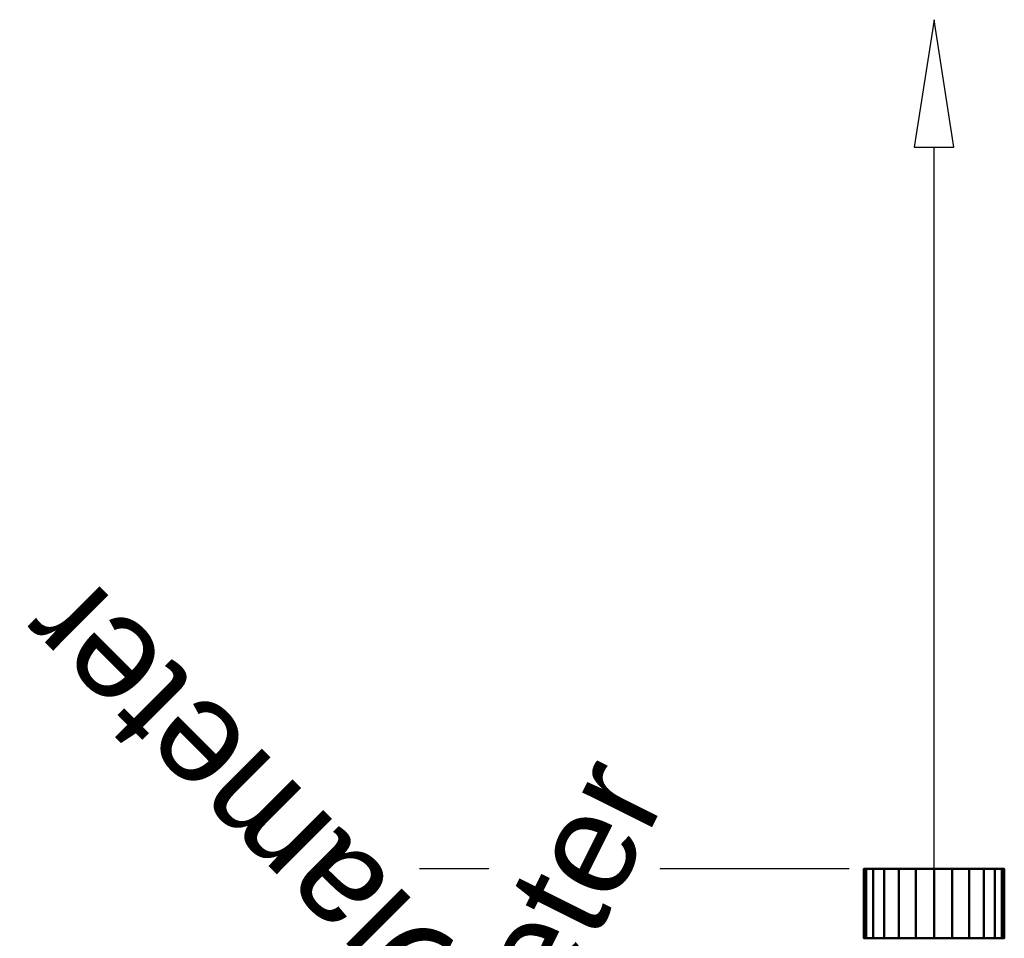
# Model space of a CAD drawing. Header units: millimetres. Extents: x -131 to 90, y -114 to 132.
# Tile 3 of 3: x -131 to 10, y 0 to 132. Entities that reach past the tile are written whole.
import ezdxf

# ---------------------------------------------------------------- set-up
doc = ezdxf.new("R2010")
doc.units = ezdxf.units.MM
doc.layers.add('P-SANR-FIXT', color=6, linetype='Continuous', lineweight=30)
doc.styles.add('Arial', font='arial.ttf', dxfattribs={"height": 14.6304})

msp = doc.modelspace()

# ---------------------------------------------------------------- linework, layer by layer
at = {"color": 5, "lineweight": 30}
msp.add_line((0, 10), (0, 113.63), dxfattribs=at)
at = {"color": 1, "lineweight": 30}
for p, q in [((-48.02, 10, 22.99), (-73.9, 10, -2.89)), ((-48.02, 10, 2.89), (-73.9, 10, -22.99)), ((-12.19, 10, 10.05), (-73.15, 10, 10.05)), ((-12.19, 10, -10.05), (-73.15, 10, -10.05)), ((-60.96, 10, -10.05), (-60.96, 10, 10.05))]:
    msp.add_line(p, q, dxfattribs=at)
at = {"color": 94, "lineweight": 30}
for p, q in [((10.05, 10), (-10.05, 10)), ((0, 10, -10.05), (0, 10, 10.05))]:
    msp.add_line(p, q, dxfattribs=at)
at = {"color": 5, "lineweight": 30}
msp.add_polyline3d([(0, 131.92, 0), (-2.83, 113.63, 2.83), (2.83, 113.63, -2.83), (0, 131.92, 0)], dxfattribs=at)
at = {"color": 94, "lineweight": 30, "extrusion": (0, 1, 0)}
msp.add_circle((0, 0, 10), 10.05, dxfattribs=at)

# ---------------------------------------------------------------- meshes
at = {"layer": 'P-SANR-FIXT', "lineweight": 40}
mesh = msp.add_polyface(dxfattribs=at)
corners = [(-10.1, 10), (-9.76, 10, 2.61), (-8.75, 10, 5.05), (-7.14, 10, 7.14), (-5.05, 10, 8.75), (-2.61, 10, 9.76), (0, 10, 10.1), (2.61, 10, 9.76), (5.05, 10, 8.75), (7.14, 10, 7.14), (8.75, 10, 5.05), (9.76, 10, 2.61), (10.1, 10), (9.76, 10, -2.61), (8.75, 10, -5.05), (7.14, 10, -7.14), (5.05, 10, -8.75), (2.61, 10, -9.76), (0, 10, -10.1), (-2.61, 10, -9.76), (-5.05, 10, -8.75), (-7.14, 10, -7.14), (-8.75, 10, -5.05), (-9.76, 10, -2.61)]
mesh.append_faces([[corners[k] for k in face] for face in [(10, 8, 9)]], dxfattribs={"vtx0": -1})
mesh.append_faces([[corners[k] for k in face] for face in [(7, 3, 6)]], dxfattribs={"vtx0": -1, "vtx1": -1})
mesh.append_faces([[corners[k] for k in face] for face in [(22, 11, 12)]], dxfattribs={"vtx0": -1, "vtx2": -1})
mesh.append_faces([[corners[k] for k in face] for face in [(3, 10, 11, 22), (22, 12, 13, 19)]], dxfattribs={"vtx0": -1, "vtx2": -1, "vtx3": -1})
mesh.append_faces([[corners[k] for k in face] for face in [(0, 1, 22, 23)]], dxfattribs={"vtx1": -1})
mesh.append_faces([[corners[k] for k in face] for face in [(18, 19, 15)]], dxfattribs={"vtx1": -1, "vtx2": -1})
mesh.append_faces([[corners[k] for k in face] for face in [(7, 8, 10, 3)]], dxfattribs={"vtx1": -1, "vtx2": -1, "vtx3": -1})
mesh.append_faces([[corners[k] for k in face] for face in [(20, 21, 22, 19)]], dxfattribs={"vtx2": -1})
mesh.append_faces([[corners[k] for k in face] for face in [(1, 2, 3, 22), (13, 14, 15, 19)]], dxfattribs={"vtx2": -1, "vtx3": -1})
mesh.append_faces([[corners[k] for k in face] for face in [(3, 4, 5, 6), (15, 16, 17, 18)]], dxfattribs={"vtx3": -1})
mesh = msp.add_polyface(dxfattribs=at)
corners = [(10.1, 0), (9.76, 0, -2.61), (8.75, 0, -5.05), (7.14, 0, -7.14), (5.05, 0, -8.75), (2.61, 0, -9.76), (0, 0, -10.1), (-2.61, 0, -9.76), (-5.05, 0, -8.75), (-7.14, 0, -7.14), (-8.75, 0, -5.05), (-9.76, 0, -2.61), (-10.1, 0), (-10.1, 10), (-9.76, 10, -2.61), (-8.75, 10, -5.05), (-7.14, 10, -7.14), (-5.05, 10, -8.75), (-2.61, 10, -9.76), (0, 10, -10.1), (2.61, 10, -9.76), (5.05, 10, -8.75), (7.14, 10, -7.14), (8.75, 10, -5.05), (9.76, 10, -2.61), (10.1, 10)]
mesh.append_faces([[corners[k] for k in face] for face in [(13, 14, 11, 12), (0, 1, 24, 25)]], dxfattribs={"vtx1": -1})
mesh.append_faces([[corners[k] for k in face] for face in [(14, 15, 10, 11), (16, 17, 8, 9), (15, 16, 9, 10), (17, 18, 7, 8), (6, 7, 18, 19), (19, 20, 5, 6), (20, 21, 4, 5), (22, 23, 2, 3), (21, 22, 3, 4), (23, 24, 1, 2)]], dxfattribs={"vtx1": -1, "vtx3": -1})
mesh = msp.add_polyface(dxfattribs=at)
corners = [(-10.1, 0), (-9.76, 0, 2.61), (-8.75, 0, 5.05), (-7.14, 0, 7.14), (-5.05, 0, 8.75), (-2.61, 0, 9.76), (0, 0, 10.1), (2.61, 0, 9.76), (5.05, 0, 8.75), (7.14, 0, 7.14), (8.75, 0, 5.05), (9.76, 0, 2.61), (10.1, 0), (10.1, 10), (9.76, 10, 2.61), (8.75, 10, 5.05), (7.14, 10, 7.14), (5.05, 10, 8.75), (2.61, 10, 9.76), (0, 10, 10.1), (-2.61, 10, 9.76), (-5.05, 10, 8.75), (-7.14, 10, 7.14), (-8.75, 10, 5.05), (-9.76, 10, 2.61), (-10.1, 10)]
mesh.append_faces([[corners[k] for k in face] for face in [(13, 14, 11, 12), (0, 1, 24, 25)]], dxfattribs={"vtx1": -1})
mesh.append_faces([[corners[k] for k in face] for face in [(14, 15, 10, 11), (16, 17, 8, 9), (15, 16, 9, 10), (17, 18, 7, 8), (6, 7, 18, 19), (19, 20, 5, 6), (20, 21, 4, 5), (22, 23, 2, 3), (21, 22, 3, 4), (23, 24, 1, 2)]], dxfattribs={"vtx1": -1, "vtx3": -1})
mesh = msp.add_polyface(dxfattribs=at)
corners = [(-10.1, 0), (-9.76, 0, -2.61), (-8.75, 0, -5.05), (-7.14, 0, -7.14), (-5.05, 0, -8.75), (-2.61, 0, -9.76), (0, 0, -10.1), (2.61, 0, -9.76), (5.05, 0, -8.75), (7.14, 0, -7.14), (8.75, 0, -5.05), (9.76, 0, -2.61), (10.1, 0), (9.76, 0, 2.61), (8.75, 0, 5.05), (7.14, 0, 7.14), (5.05, 0, 8.75), (2.61, 0, 9.76), (0, 0, 10.1), (-2.61, 0, 9.76), (-5.05, 0, 8.75), (-7.14, 0, 7.14), (-8.75, 0, 5.05), (-9.76, 0, 2.61)]
mesh.append_faces([[corners[k] for k in face] for face in [(17, 15, 16), (21, 19, 20)]], dxfattribs={"vtx0": -1})
mesh.append_faces([[corners[k] for k in face] for face in [(9, 12, 2, 5)]], dxfattribs={"vtx0": -1, "vtx1": -1, "vtx2": -1, "vtx3": -1})
mesh.append_faces([[corners[k] for k in face] for face in [(2, 12, 13)]], dxfattribs={"vtx0": -1, "vtx2": -1})
mesh.append_faces([[corners[k] for k in face] for face in [(21, 17, 18, 19)]], dxfattribs={"vtx0": -1, "vtx3": -1})
mesh.append_faces([[corners[k] for k in face] for face in [(11, 12, 9, 10), (4, 5, 2, 3)]], dxfattribs={"vtx1": -1})
mesh.append_faces([[corners[k] for k in face] for face in [(5, 6, 9)]], dxfattribs={"vtx1": -1, "vtx2": -1})
mesh.append_faces([[corners[k] for k in face] for face in [(13, 14, 21, 2), (14, 15, 17, 21)]], dxfattribs={"vtx1": -1, "vtx2": -1, "vtx3": -1})
mesh.append_faces([[corners[k] for k in face] for face in [(7, 8, 9, 6), (0, 1, 2, 23)]], dxfattribs={"vtx2": -1})
mesh.append_faces([[corners[k] for k in face] for face in [(21, 22, 23, 2)]], dxfattribs={"vtx2": -1, "vtx3": -1})

# ---------------------------------------------------------------- next in the draw order: texts
at = {"color": 5, "lineweight": 30, "insert": (-103.46, 13.44, 33.75), "char_height": 14.63, "width": 99.2058, "attachment_point": 2, "rotation": 135, "line_spacing_factor": 0.941778, "style": 'Arial', "bg_fill": 3, "box_fill_scale": 1.25, "bg_fill_color": 256, "bg_fill_true_color": 13158600, "bg_fill_transparency": 0}
msp.add_mtext('Diameter', dxfattribs=at)

# ---------------------------------------------------------------- next in the draw order: texts
at = {"color": 5, "lineweight": 30, "insert": (-69.71, -9.75, -6.69), "char_height": 14.63, "width": 99.2058, "attachment_point": 2, "rotation": 63.4349, "line_spacing_factor": 0.941778, "style": 'Arial', "bg_fill": 3, "box_fill_scale": 1.25, "bg_fill_color": 256, "bg_fill_true_color": 13158600, "bg_fill_transparency": 0}
msp.add_mtext('Diameter', dxfattribs=at)

doc.saveas('drawing.dxf')
